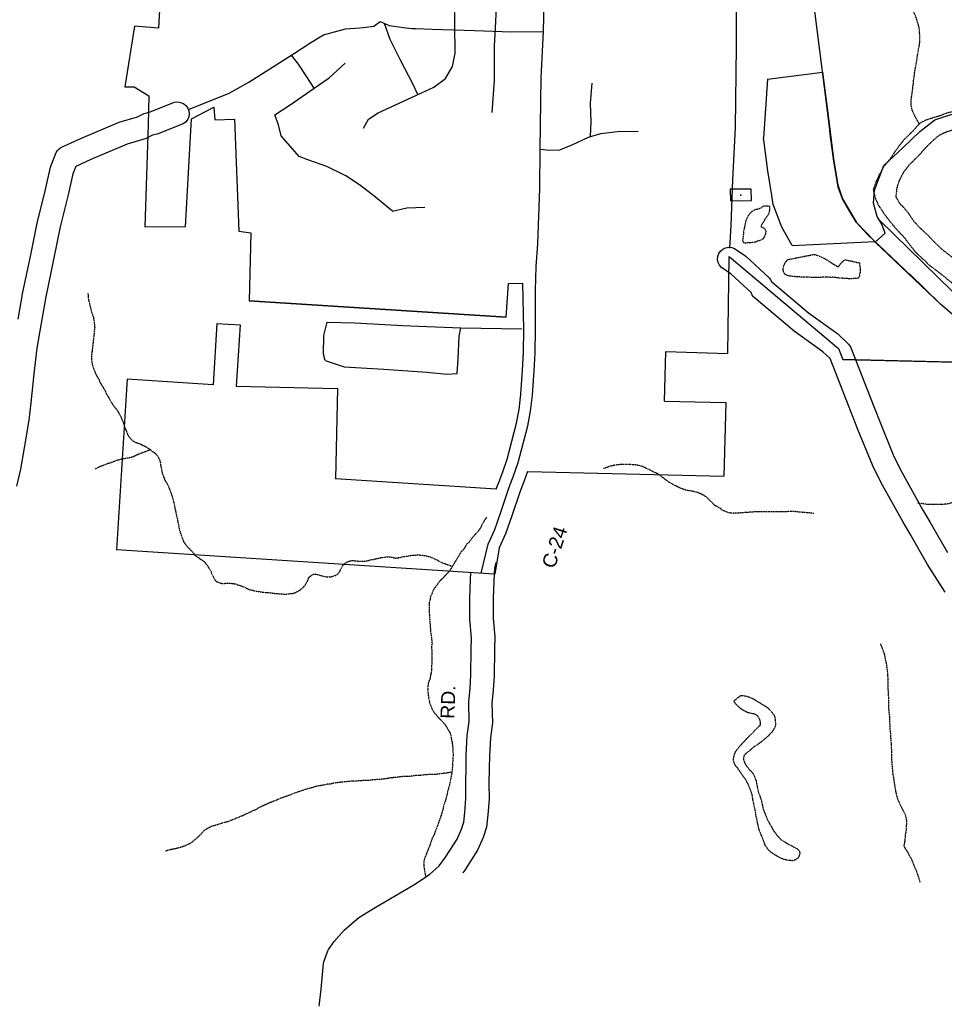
# Model space of a CAD drawing. Header units: feet. Extents: x -1605449 to -1594075, y -1717250 to -1708479.
# Tile 33 of 97: x -1598945 to -1598282, y -1715096 to -1714390. Entities that reach past the tile are written whole.
import ezdxf
from ezdxf.enums import TextEntityAlignment as Align

# ---------------------------------------------------------------- set-up
doc = ezdxf.new("R2010")
doc.units = ezdxf.units.FT
doc.header["$MEASUREMENT"] = 0
doc.linetypes.add('stream', pattern=[1.4, 0.7, -0.1, 0.1, -0.1, 0.1, -0.1, 0.1, -0.1])
for name, color, linetype in [('COUNTY-RD', 7, 'Continuous'), ('CR-TEXT', 7, 'Continuous'), ('INCORPORATED', 4, 'Continuous'), ('STATE_FEDERAL-RT', 2, 'Continuous'), ('STREET-RURAL', 14, 'Continuous'), ('STREET-URBAN', 15, 'Continuous'), ('TWP-RD', 6, 'Continuous'), ('WATERWAY', 14, 'stream')]:
    doc.layers.add(name, color=color, linetype=linetype)
doc.styles.add('ARIAL', font='arial.ttf')

msp = doc.modelspace()

# ---------------------------------------------------------------- linework, layer by layer
at = {"layer": 'COUNTY-RD'}
for points in [[(-1598603.92, -1714779.44), (-1598604.84, -1714783.37), (-1598605.37, -1714792.55), (-1598605.76, -1714805.34), (-1598605.8, -1714819.34), (-1598604.51, -1714832.79), (-1598604.78, -1714842.11), (-1598605.12, -1714860.59), (-1598605.72, -1714870.93), (-1598606.61, -1714880.29), (-1598606.32, -1714894.48), (-1598607.77, -1714905.14), (-1598608.46, -1714918.31), (-1598608.55, -1714927.03), (-1598608.79, -1714937.64), (-1598608.69, -1714949.18), (-1598609.47, -1714960.39), (-1598610.52, -1714969.22), (-1598612.85, -1714976.62), (-1598616.89, -1714985.65), (-1598626.11, -1715000.19), (-1598627.51, -1715002.07), (-1598627.51, -1715002.08)], [(-1598730.62, -1715097.65), (-1598729.03, -1715085.45), (-1598727.49, -1715066.9), (-1598727.27, -1715065.84), (-1598724.45, -1715057.93), (-1598723.92, -1715056.91), (-1598719.85, -1715051.19), (-1598712.57, -1715043.03), (-1598702.04, -1715033.97), (-1598690.28, -1715026.81), (-1598662.72, -1715010.64), (-1598651.47, -1715003.15), (-1598644.42, -1714996.85), (-1598639.84, -1714990.73), (-1598631.61, -1714977.75), (-1598628.46, -1714970.69), (-1598626.89, -1714965.71), (-1598626.07, -1714958.83), (-1598625.36, -1714948.67), (-1598625.46, -1714937.52), (-1598625.22, -1714926.76), (-1598625.12, -1714917.79), (-1598624.38, -1714903.57), (-1598623.01, -1714893.52), (-1598623.29, -1714879.67), (-1598622.34, -1714869.66), (-1598621.78, -1714859.96), (-1598621.44, -1714841.71), (-1598621.2, -1714833.34), (-1598622.47, -1714820.11), (-1598622.42, -1714805.07), (-1598622.03, -1714791.82), (-1598621.73, -1714786.65)]]:
    msp.add_lwpolyline(points, dxfattribs=at)
at = {"layer": 'INCORPORATED'}
for p, q in [((-1598409.07, -1714432.8), (-1598369.46, -1714427.85)), ((-1598369.46, -1714427.85), (-1598366.5, -1714451.55)), ((-1598409.07, -1714432.8), (-1598411.86, -1714475.03)), ((-1598366.5, -1714451.55), (-1598361.37, -1714491.62)), ((-1598361.37, -1714491.62), (-1598358.61, -1714508.51)), ((-1598358.61, -1714508.51), (-1598355.17, -1714518.51)), ((-1598355.17, -1714518.51), (-1598345.17, -1714535.49)), ((-1598345.17, -1714535.49), (-1598332.06, -1714549.23)), ((-1598391.24, -1714552.15), (-1598332.06, -1714549.23)), ((-1598596.33, -1714603.57), (-1598780.7, -1714591.76)), ((-1598803.83, -1714607.98), (-1598806.64, -1714651.89)), ((-1598803.83, -1714607.98), (-1598787.19, -1714609.05)), ((-1598787.19, -1714609.05), (-1598790.01, -1714652.96)), ((-1598482.96, -1714663.6), (-1598481.89, -1714628.16)), ((-1598233.4, -1714636.71), (-1598354.93, -1714633.85)), ((-1598868.18, -1714647.95), (-1598876.02, -1714770.37)), ((-1598806.64, -1714651.89), (-1598868.18, -1714647.95)), ((-1598790.01, -1714652.96), (-1598717.33, -1714654.7)), ((-1598717.33, -1714654.7), (-1598718.88, -1714719.47)), ((-1598482.96, -1714663.6), (-1598438.97, -1714664.64)), ((-1598438.97, -1714664.64), (-1598440.22, -1714717.46)), ((-1598580.8, -1714714.14), (-1598440.22, -1714717.46)), ((-1598603.52, -1714726.86), (-1598718.88, -1714719.47)), ((-1598605.09, -1714787.72), (-1598876.02, -1714770.37))]:
    msp.add_line(p, q, dxfattribs=at)
at = {"layer": 'INCORPORATED', "flags": 128}
for points in [[(-1598828.88, -1714302.89), (-1598828.88, -1714302.89), (-1598841.61, -1714321.64), (-1598841.61, -1714321.64), (-1598845.9, -1714396.22), (-1598845.9, -1714396.22), (-1598862.92, -1714394.8), (-1598869.96, -1714438.17), (-1598869.96, -1714438.17), (-1598863.29, -1714438.31), (-1598852.72, -1714444.76), (-1598853.08, -1714465.19), (-1598853.08, -1714465.19), (-1598855.62, -1714538.56), (-1598826.32, -1714538.54), (-1598822.14, -1714461.15), (-1598806.04, -1714452.88), (-1598805.32, -1714462.04), (-1598791.34, -1714461.45), (-1598788.18, -1714541.81)], [(-1598254.17, -1714620.7), (-1598285.02, -1714594.14), (-1598285.02, -1714594.14), (-1598331.7, -1714549.57), (-1598331.7, -1714549.57), (-1598324.7, -1714543.29), (-1598327.04, -1714536.85), (-1598330.26, -1714531.28), (-1598333, -1714521.82), (-1598332.33, -1714512.27), (-1598332.33, -1714512.27), (-1598325.47, -1714494.61), (-1598311.73, -1714481.68), (-1598299.65, -1714470.26), (-1598288.88, -1714462.02), (-1598274.43, -1714457.09)], [(-1598405.9, -1714516.23), (-1598408.78, -1714498.6), (-1598411.45, -1714478.25), (-1598411.86, -1714475.03)], [(-1598391.24, -1714552.15), (-1598398.67, -1714538.91), (-1598404.83, -1714522.78), (-1598405.9, -1714516.22)], [(-1598788.18, -1714541.81), (-1598779.51, -1714543.07), (-1598780.7, -1714591.76), (-1598596.33, -1714603.57), (-1598594.82, -1714579.22), (-1598584.38, -1714579.16)], [(-1598481.89, -1714628.16), (-1598437.43, -1714629.5), (-1598436.37, -1714560.04), (-1598436.37, -1714560.04), (-1598358.12, -1714626), (-1598354.93, -1714633.85), (-1598233.4, -1714636.71)], [(-1598603.52, -1714726.86), (-1598602.59, -1714724.1), (-1598601.77, -1714722), (-1598601.77, -1714722), (-1598599.15, -1714715.2), (-1598595.73, -1714705.28), (-1598589.09, -1714679.57), (-1598587.13, -1714669.64), (-1598585.95, -1714658.59), (-1598584.61, -1714641.44), (-1598583.91, -1714628.69), (-1598583.72, -1714612.15), (-1598584.38, -1714579.16)], [(-1598581.15, -1714714.14), (-1598583.49, -1714720.92), (-1598585.84, -1714727), (-1598586.91, -1714729.77), (-1598592.4, -1714746.06), (-1598596.92, -1714758.78), (-1598601.33, -1714768.97), (-1598604.49, -1714787.76)]]:
    msp.add_lwpolyline(points, dxfattribs=at)
msp.add_lwpolyline([(-1598435.65, -1714511.74), (-1598435.52, -1714520.12), (-1598435.52, -1714520.12), (-1598420.52, -1714519.89), (-1598420.52, -1714519.89), (-1598420.65, -1714511.74), (-1598420.65, -1714511.74), (-1598435.65, -1714511.74)], close=True, dxfattribs=at)
at = {"layer": 'STATE_FEDERAL-RT', "flags": 128}
for points in [[(-1598366.5, -1714451.55), (-1598376.36, -1714372.62)], [(-1598364.31, -1714469.09), (-1598366.5, -1714451.55)], [(-1598358.61, -1714508.51), (-1598361.37, -1714491.62), (-1598363.93, -1714472.16), (-1598364.31, -1714469.09)], [(-1598329.46, -1714551.67), (-1598332.06, -1714549.23), (-1598337.5, -1714544.01), (-1598345.17, -1714535.49), (-1598349.98, -1714527.75), (-1598355.17, -1714518.51), (-1598358.33, -1714510.24), (-1598358.61, -1714508.51)], [(-1598076.41, -1714719.23), (-1598218.71, -1714631.42), (-1598231.54, -1714622.97), (-1598246.16, -1714611.11), (-1598276.57, -1714584.93), (-1598328.74, -1714533.92)], [(-1598300.39, -1714579.11), (-1598305.41, -1714574.21), (-1598329.46, -1714551.67)], [(-1598233.4, -1714636.71), (-1598238.94, -1714633.06), (-1598254.17, -1714620.7), (-1598285.02, -1714594.14), (-1598306.96, -1714572.7)]]:
    msp.add_lwpolyline(points, dxfattribs=at)
at = {"layer": 'STREET-RURAL'}
for points in [[(-1598726.15, -1714634.54), (-1598727.36, -1714630.04), (-1598727.3, -1714616.69), (-1598724.87, -1714607.15)], [(-1598724.87, -1714607.15), (-1598705.03, -1714607.49), (-1598670.49, -1714609.55), (-1598659.02, -1714610.01)], [(-1598659.02, -1714610.01), (-1598629.03, -1714611.23), (-1598585.23, -1714611.95)], [(-1598631.53, -1714643.95), (-1598630.95, -1714633.43), (-1598630.08, -1714617.06), (-1598629.03, -1714611.23)], [(-1598726.15, -1714634.54), (-1598712.61, -1714639.1), (-1598684.08, -1714640.87), (-1598653.22, -1714642.96), (-1598638.86, -1714644.35), (-1598631.53, -1714643.95)]]:
    msp.add_lwpolyline(points, dxfattribs=at)
at = {"layer": 'STREET-URBAN'}
for points in [[(-1598575.39, -1714584.38), (-1598574.93, -1714567.15), (-1598573.79, -1714550.98), (-1598572.37, -1714511.25), (-1598571.95, -1714482.92), (-1598571.21, -1714431.89), (-1598569.71, -1714398.61), (-1598569.25, -1714377.77), (-1598567.89, -1714331.64), (-1598556.08, -1714279.94), (-1598542.85, -1714218.84), (-1598540.81, -1714209.25)], [(-1598433.8, -1714504.97), (-1598432.06, -1714467.32), (-1598431.32, -1714409.02), (-1598431.13, -1714358.42), (-1598430.82, -1714335.7), (-1598434.2, -1714312.88), (-1598435.84, -1714293.7), (-1598435.4, -1714289.52), (-1598426.77, -1714275.68), (-1598420.26, -1714265.22), (-1598411.75, -1714251.33)], [(-1598698.69, -1714467.92), (-1598695.12, -1714461.51), (-1598688.35, -1714456.89), (-1598663.81, -1714445.79), (-1598648.4, -1714438.52), (-1598639.82, -1714432.2), (-1598634.95, -1714423.77), (-1598633.1, -1714414.05), (-1598633.25, -1714393.85), (-1598633.55, -1714375.32), (-1598632.34, -1714357.26), (-1598631.93, -1714341.05), (-1598631.41, -1714331.86)], [(-1598606.37, -1714456.69), (-1598604.74, -1714433.79), (-1598604.8, -1714409.07), (-1598603.74, -1714391.35), (-1598602.66, -1714364.95), (-1598601.95, -1714347.07), (-1598601.04, -1714333.53)], [(-1598824.34, -1714454.52), (-1598795.08, -1714442.87), (-1598781.09, -1714435.01), (-1598748.94, -1714414.68), (-1598736.56, -1714406.43), (-1598727.45, -1714401.02), (-1598711.68, -1714396.64), (-1598701.34, -1714396.07), (-1598698.73, -1714395.64), (-1598691.28, -1714394.67), (-1598686.79, -1714391.3), (-1598680.38, -1714394.39), (-1598668.32, -1714395.89), (-1598663.98, -1714396.41), (-1598661.09, -1714396.5), (-1598649.62, -1714396.88), (-1598618.86, -1714397.87), (-1598592.74, -1714398.8), (-1598569.71, -1714398.61)], [(-1598659.75, -1714443.88), (-1598663.3, -1714436.1), (-1598672.08, -1714419.71), (-1598679.67, -1714404.31), (-1598683.67, -1714392.8)], [(-1598734.21, -1714439.12), (-1598739.35, -1714431.19), (-1598745.34, -1714421.93), (-1598750.32, -1714415.51)], [(-1598762.29, -1714458.46), (-1598751.38, -1714451.26), (-1598734.21, -1714439.12), (-1598723.31, -1714431.75), (-1598711.79, -1714421.21)], [(-1598535.83, -1714473.97), (-1598535.48, -1714463.03), (-1598535.85, -1714450.01), (-1598534.75, -1714435.63)], [(-1598678.04, -1714527.36), (-1598683.12, -1714523.1), (-1598690.22, -1714517.38), (-1598701.71, -1714508.55), (-1598711.33, -1714502.03), (-1598725.13, -1714495.41), (-1598738.56, -1714490.63), (-1598744.78, -1714488.22), (-1598757.87, -1714473.41), (-1598759.83, -1714465.59), (-1598762.29, -1714458.46)], [(-1598571.95, -1714482.92), (-1598565.2, -1714483.73), (-1598557.86, -1714483.44), (-1598548.57, -1714479.61), (-1598537.3, -1714474.42), (-1598528.5, -1714471.76), (-1598516.67, -1714470.23), (-1598501.81, -1714470.15)], [(-1598435.98, -1714553.98), (-1598435.11, -1714537.84), (-1598433.8, -1714504.97)], [(-1598678.04, -1714527.36), (-1598667.73, -1714524.98), (-1598654.71, -1714524.47)], [(-1598593.44, -1714723.55), (-1598591.32, -1714718.06), (-1598587.74, -1714707.68), (-1598580.96, -1714681.42), (-1598578.88, -1714670.89), (-1598577.65, -1714659.36), (-1598576.3, -1714641.99), (-1598575.57, -1714628.97), (-1598575.38, -1714612.11), (-1598575.39, -1714584.38)], [(-1598614.46, -1714787.12), (-1598609.25, -1714766.28), (-1598604.67, -1714755.72), (-1598600.28, -1714743.34), (-1598594.75, -1714726.93), (-1598593.46, -1714723.59)]]:
    msp.add_lwpolyline(points, dxfattribs=at)
msp.add_point((-1598428.08, -1714515.93), dxfattribs=at)
at = {"layer": 'TWP-RD'}
for points in [[(-1598946.43, -1714604.87), (-1598943.07, -1714585.63), (-1598937.6, -1714559.96), (-1598932.76, -1714536.04), (-1598932.76, -1714535.85), (-1598932.56, -1714535.04), (-1598932.4, -1714534.23), (-1598932.32, -1714534.07), (-1598926.81, -1714511.93), (-1598923.17, -1714495.86), (-1598919.07, -1714485.33), (-1598918.2, -1714483.96), (-1598917.08, -1714482.79), (-1598915.76, -1714481.85), (-1598901.03, -1714475.19), (-1598873.91, -1714463.54), (-1598860.79, -1714459.84), (-1598857.05, -1714457.86), (-1598856.17, -1714457.37), (-1598856.09, -1714457.35), (-1598854.13, -1714456.86), (-1598851.77, -1714456.26), (-1598834.24, -1714449.37), (-1598832.06, -1714449.12), (-1598829.89, -1714449.45), (-1598827.88, -1714450.32), (-1598826.16, -1714451.69), (-1598824.86, -1714453.46), (-1598824.05, -1714455.5), (-1598823.81, -1714457.68), (-1598824.13, -1714459.85), (-1598825.01, -1714461.86), (-1598826.38, -1714463.58), (-1598828.14, -1714464.88), (-1598846.67, -1714472.17), (-1598850.07, -1714473.02), (-1598854.56, -1714475.41), (-1598868.34, -1714479.28), (-1598894.3, -1714490.44), (-1598905.06, -1714495.3), (-1598907.19, -1714500.76), (-1598910.6, -1714515.78), (-1598916.3, -1714538.71), (-1598921.29, -1714563.34), (-1598926.7, -1714588.8), (-1598930, -1714607.65), (-1598932.96, -1714625.79), (-1598935.11, -1714644.11), (-1598937.42, -1714664.91), (-1598938.67, -1714677.38), (-1598942.22, -1714697.19), (-1598944.79, -1714712.48), (-1598947.75, -1714724.62)], [(-1598281.55, -1714800.77), (-1598294.14, -1714780.91), (-1598306.97, -1714758.71), (-1598311.99, -1714750.02), (-1598327.52, -1714722.38), (-1598333.51, -1714710.12), (-1598344.18, -1714684.03), (-1598350.84, -1714666.86), (-1598364.1, -1714633.22), (-1598369.23, -1714628.42), (-1598389.82, -1714613.55), (-1598418.51, -1714589.42), (-1598419.28, -1714588.56), (-1598419.93, -1714587.6), (-1598420.77, -1714585.88), (-1598435.04, -1714572.7), (-1598442.02, -1714567.9), (-1598443.44, -1714566.23), (-1598444.39, -1714564.25), (-1598444.79, -1714562.1), (-1598444.62, -1714559.91), (-1598443.89, -1714557.84), (-1598442.64, -1714556.03), (-1598440.98, -1714554.61), (-1598439, -1714553.66), (-1598436.84, -1714553.26), (-1598434.65, -1714553.43), (-1598432.58, -1714554.17), (-1598424.61, -1714559.64), (-1598407.75, -1714575.21), (-1598406.83, -1714576.45), (-1598406.06, -1714578.02), (-1598405.99, -1714578.17), (-1598379.56, -1714600.4), (-1598358.61, -1714615.53), (-1598350.89, -1714622.76), (-1598350.13, -1714623.73), (-1598349.51, -1714624.79), (-1598335.32, -1714660.79), (-1598328.7, -1714677.86), (-1598318.29, -1714703.3), (-1598312.75, -1714714.63), (-1598297.51, -1714741.77), (-1598292.54, -1714750.37), (-1598291.58, -1714752.03), (-1598279.88, -1714772.28)]]:
    msp.add_lwpolyline(points, dxfattribs=at)
at = {"layer": 'WATERWAY', "ltscale": 0.5, "flags": 128}
for points in [[(-1598300.1, -1714464.86), (-1598303.16, -1714459.52), (-1598305.05, -1714455.55), (-1598305.93, -1714451.72), (-1598305.83, -1714446.88), (-1598304.91, -1714440.7), (-1598304.77, -1714438.36), (-1598304.31, -1714435.68), (-1598304.17, -1714433.35), (-1598303.86, -1714431.51), (-1598303.26, -1714426.5), (-1598301.85, -1714419.47), (-1598301.56, -1714416.46), (-1598301.08, -1714414.29), (-1598300.78, -1714411.78), (-1598300.31, -1714409.94), (-1598299.7, -1714405.76), (-1598299.75, -1714401.43), (-1598300.15, -1714396.43), (-1598300.51, -1714394.59), (-1598302.6, -1714387.95), (-1598304.66, -1714383.31), (-1598305.52, -1714380.98), (-1598306.72, -1714378.83), (-1598307.42, -1714376.67), (-1598308.44, -1714375.01), (-1598308.97, -1714372.69), (-1598310, -1714370.36), (-1598312.61, -1714362.22), (-1598316.07, -1714352.43), (-1598317.8, -1714347.95), (-1598319.52, -1714344.13), (-1598320.38, -1714341.64), (-1598323.8, -1714335.51), (-1598324.66, -1714333.69), (-1598325.19, -1714331.03), (-1598325.38, -1714329.03), (-1598325.41, -1714327.36), (-1598325.96, -1714323.7)], [(-1598239.33, -1714437.9), (-1598240.51, -1714439.3), (-1598245.97, -1714443.85), (-1598251.09, -1714447.89), (-1598256.23, -1714451.09), (-1598261.87, -1714452.64), (-1598268.52, -1714454.19), (-1598274.16, -1714455.4), (-1598280.14, -1714457.11), (-1598285.61, -1714459.16), (-1598290.1, -1714460.52), (-1598295.24, -1714462.06), (-1598299.72, -1714464.43), (-1598304.83, -1714470.14), (-1598310.45, -1714475.52), (-1598313.91, -1714479.71), (-1598317.7, -1714484.91), (-1598321.31, -1714490.27), (-1598325.93, -1714495.8), (-1598329.21, -1714502.16), (-1598331.17, -1714506.35), (-1598333.13, -1714511.86), (-1598331.92, -1714517.52), (-1598329.55, -1714523), (-1598325.68, -1714528.81), (-1598321.48, -1714534.44), (-1598316.94, -1714539.91), (-1598311.41, -1714545.7), (-1598307.2, -1714551.33), (-1598302.84, -1714556.8), (-1598297.47, -1714561.76), (-1598292.28, -1714566.72)], [(-1598231.27, -1714448.21), (-1598231.29, -1714448.23), (-1598236.58, -1714453.44), (-1598241.71, -1714456.81), (-1598247.85, -1714459.03), (-1598252.98, -1714462.74), (-1598258.78, -1714464.95), (-1598263.43, -1714467.15), (-1598268.75, -1714467.69), (-1598274.89, -1714468.91), (-1598280.54, -1714470.62), (-1598286.01, -1714473.16), (-1598291.13, -1714477.53), (-1598296.08, -1714482.57), (-1598301.2, -1714488.28), (-1598306.81, -1714493.66), (-1598311.59, -1714499.69), (-1598314.71, -1714505.72), (-1598316.33, -1714511.23), (-1598316.95, -1714517.24), (-1598313.75, -1714522.55)], [(-1598407.57, -1714523.98), (-1598411.91, -1714523.83), (-1598412.91, -1714524.67), (-1598414.07, -1714525.51), (-1598414.91, -1714525.68), (-1598416.41, -1714526.19), (-1598417.41, -1714526.36), (-1598419.24, -1714527.03), (-1598420.4, -1714528.04), (-1598421.23, -1714528.71), (-1598421.9, -1714529.55), (-1598422.56, -1714530.39), (-1598423.23, -1714531.22), (-1598423.72, -1714532.39), (-1598424.22, -1714533.56), (-1598424.71, -1714535.24), (-1598425.2, -1714537.41), (-1598425.53, -1714538.91), (-1598425.69, -1714539.92), (-1598426.01, -1714541.25), (-1598426.17, -1714542.92), (-1598426.34, -1714544.09), (-1598426.5, -1714545.1), (-1598426.49, -1714546.1), (-1598426.66, -1714546.93), (-1598426.82, -1714548.44), (-1598426.48, -1714549.94), (-1598425.47, -1714550.1), (-1598423.97, -1714550.1), (-1598422.8, -1714549.92), (-1598421.47, -1714549.92), (-1598419.97, -1714549.75), (-1598418.8, -1714549.74), (-1598417.13, -1714549.23), (-1598415.97, -1714548.73), (-1598414.8, -1714548.39), (-1598413.97, -1714548.22), (-1598412.8, -1714547.54), (-1598411.97, -1714547.04), (-1598411.14, -1714545.87), (-1598410.65, -1714544.53), (-1598410.15, -1714543.36), (-1598409.99, -1714541.69), (-1598411, -1714540.02), (-1598412.51, -1714539.19), (-1598413.34, -1714539.03), (-1598413.35, -1714537.7), (-1598412.69, -1714536.52), (-1598412.02, -1714535.52), (-1598411.2, -1714534.18), (-1598409.87, -1714532), (-1598408.88, -1714530.83), (-1598408.38, -1714529.66), (-1598407.88, -1714528.82), (-1598407.55, -1714527.65), (-1598407.23, -1714526.48), (-1598407.23, -1714525.48), (-1598407.4, -1714524.31), (-1598407.57, -1714523.98)], [(-1598313.75, -1714522.55), (-1598312.74, -1714523.21), (-1598308.21, -1714528.5), (-1598304.51, -1714534.14), (-1598299.81, -1714539.27), (-1598294.95, -1714543.74), (-1598289.25, -1714549.69), (-1598283.72, -1714554.98), (-1598277.86, -1714559.44), (-1598272.51, -1714563.06), (-1598267.16, -1714566.19), (-1598262.82, -1714567.65), (-1598257.32, -1714569.61), (-1598252.32, -1714570.74), (-1598247.82, -1714570.87), (-1598241.99, -1714571.66), (-1598236.5, -1714572.62), (-1598230.84, -1714572.91), (-1598226.51, -1714573.21), (-1598220.69, -1714573.16), (-1598213.86, -1714573.27), (-1598207.87, -1714573.56), (-1598196.9, -1714572.81), (-1598191.24, -1714572.77), (-1598185.08, -1714573.38), (-1598179.41, -1714574.51), (-1598175.05, -1714578.97), (-1598170.85, -1714584.11), (-1598166.35, -1714585.41), (-1598160.2, -1714585.19), (-1598148.57, -1714583.1), (-1598142.42, -1714582.05), (-1598137.08, -1714584.01), (-1598131.22, -1714588.8), (-1598125.86, -1714593.09), (-1598120.34, -1714596.88), (-1598114.99, -1714600.68), (-1598109.8, -1714605.47), (-1598104.26, -1714611.09), (-1598098.74, -1714615.22), (-1598093.55, -1714619.84), (-1598082.49, -1714629.43), (-1598076.97, -1714634.22), (-1598072.61, -1714637.85), (-1598067.75, -1714642.48), (-1598062.56, -1714647.11), (-1598056.71, -1714650.73), (-1598051.03, -1714653.18), (-1598046.67, -1714658.32), (-1598042.97, -1714663.29), (-1598037.61, -1714667.75), (-1598033.07, -1714673.38), (-1598029.87, -1714678.85), (-1598024.97, -1714688.48), (-1598022.6, -1714694.3), (-1598019.06, -1714699.94), (-1598015.86, -1714705.75), (-1598012.99, -1714710.73), (-1598010.45, -1714716.04), (-1598007.58, -1714721.35), (-1598002.06, -1714726.31), (-1597997.69, -1714731.77), (-1597994.83, -1714736.09), (-1597986.09, -1714747.02), (-1597981.89, -1714752.82), (-1597978.35, -1714758.29), (-1597974.65, -1714763.93), (-1597970.28, -1714769.73), (-1597965.58, -1714775.2), (-1597960.88, -1714779.83), (-1597955.53, -1714784.12), (-1597950.17, -1714788.74), (-1597944.31, -1714793.2), (-1597938.78, -1714798.32), (-1597934.08, -1714803.79), (-1597928.55, -1714808.58), (-1597922.87, -1714812.2), (-1597917.51, -1714816.33), (-1597912.48, -1714820.95)], [(-1598394.38, -1714562.17), (-1598375.37, -1714558.41), (-1598374.03, -1714558.91), (-1598372.7, -1714559.4), (-1598371.53, -1714559.73), (-1598370.52, -1714560.23), (-1598369.35, -1714560.73), (-1598368.18, -1714561.39), (-1598367.01, -1714562.05), (-1598365.67, -1714562.72), (-1598364.33, -1714563.71), (-1598362.66, -1714564.87), (-1598361.66, -1714565.37), (-1598360.15, -1714566.37), (-1598358.98, -1714567.03), (-1598357.81, -1714567.02), (-1598357.31, -1714566.02), (-1598356.48, -1714565.18), (-1598355.32, -1714563.84), (-1598354.32, -1714562.84), (-1598353.16, -1714562.33), (-1598352.32, -1714562.49), (-1598351.32, -1714562.82), (-1598349.32, -1714563.15), (-1598347.65, -1714563.48), (-1598346.14, -1714563.8), (-1598344.97, -1714564.13), (-1598343.97, -1714564.3), (-1598342.97, -1714564.46), (-1598342.96, -1714565.46), (-1598342.62, -1714568.13), (-1598342.45, -1714569.3), (-1598342.61, -1714570.14), (-1598342.6, -1714571.3), (-1598342.76, -1714572.64), (-1598343.09, -1714573.64), (-1598343.26, -1714574.48), (-1598343.59, -1714575.32), (-1598344.75, -1714575.66), (-1598347.42, -1714575.83), (-1598349.59, -1714576.01), (-1598351.43, -1714575.85), (-1598353.43, -1714575.69), (-1598356.1, -1714575.53), (-1598358.94, -1714575.21), (-1598361.44, -1714574.89), (-1598363.61, -1714574.9), (-1598368.29, -1714574.75), (-1598370.12, -1714574.92), (-1598372.62, -1714575.1), (-1598374.46, -1714575.11), (-1598376.13, -1714575.11), (-1598378.13, -1714574.96), (-1598379.97, -1714574.8), (-1598382.14, -1714574.81), (-1598383.97, -1714574.81), (-1598385.48, -1714574.65), (-1598387.15, -1714574.66), (-1598388.65, -1714574.5), (-1598389.98, -1714574.34), (-1598391.49, -1714574.18), (-1598392.49, -1714574.01), (-1598393.49, -1714573.85), (-1598394.32, -1714573.69), (-1598395.16, -1714573.36), (-1598396, -1714573.03), (-1598397, -1714572.03), (-1598397.51, -1714570.86), (-1598397.68, -1714569.69), (-1598397.69, -1714568.52), (-1598397.69, -1714567.69), (-1598397.36, -1714566.85), (-1598396.7, -1714565.18), (-1598396.04, -1714564.01), (-1598395.21, -1714563), (-1598394.38, -1714562.17)], [(-1598292.28, -1714566.72), (-1598287.09, -1714570.51), (-1598281.73, -1714574.8), (-1598275.87, -1714579.59), (-1598270.19, -1714583.71), (-1598264.67, -1714587.67), (-1598260.31, -1714591.47), (-1598254.6, -1714598.09), (-1598251.4, -1714603.4), (-1598248.87, -1714607.72), (-1598244.33, -1714613.51), (-1598240.15, -1714616.98), (-1598235.62, -1714621.95), (-1598226.56, -1714631.38)], [(-1598896.38, -1714586.25), (-1598896.14, -1714590.3), (-1598894.02, -1714599.11), (-1598892.46, -1714603.6), (-1598892.1, -1714605.76), (-1598891.53, -1714611.09), (-1598891.84, -1714612.93), (-1598892.12, -1714616.77), (-1598892.88, -1714622.79), (-1598893.02, -1714624.62), (-1598893.77, -1714630.64), (-1598893.91, -1714632.98), (-1598893.35, -1714637.47), (-1598892.65, -1714639.63), (-1598891.8, -1714641.46), (-1598891.27, -1714643.12), (-1598889.9, -1714645.94), (-1598888.54, -1714647.92), (-1598888.02, -1714649.75), (-1598885.29, -1714654.22), (-1598883.93, -1714656.53), (-1598883.07, -1714658.52), (-1598878.63, -1714666.14), (-1598875.41, -1714670.27), (-1598872.68, -1714675.07), (-1598871.81, -1714677.39), (-1598870.96, -1714679.22), (-1598869.74, -1714683.21), (-1598868.88, -1714685.03), (-1598868.01, -1714687.52), (-1598866.99, -1714689.18), (-1598865.63, -1714690.99), (-1598863.44, -1714692.63), (-1598861.6, -1714693.44), (-1598859.25, -1714694.24), (-1598859.25, -1714694.24), (-1598857.4, -1714695.22), (-1598855.73, -1714695.87), (-1598851.86, -1714698.32), (-1598849.84, -1714699.96), (-1598847.99, -1714701.1), (-1598846.29, -1714703.42), (-1598845.1, -1714705.4), (-1598844.4, -1714707.9), (-1598844.2, -1714710.06), (-1598842.96, -1714715.88), (-1598841.06, -1714720.7), (-1598839.7, -1714722.68), (-1598838.67, -1714724.84), (-1598836.94, -1714729.32), (-1598835.73, -1714732.97), (-1598834.67, -1714737.13), (-1598834.14, -1714739.79), (-1598833.07, -1714745.11), (-1598832.37, -1714747.77), (-1598831.83, -1714750.77), (-1598831.3, -1714752.76), (-1598831.11, -1714754.76), (-1598829.02, -1714761.41), (-1598827.47, -1714765.06), (-1598824.42, -1714768.86), (-1598822.39, -1714771), (-1598820.7, -1714772.48), (-1598819.68, -1714774.13), (-1598815.81, -1714776.92), (-1598814.13, -1714777.9), (-1598812.44, -1714779.38), (-1598810.74, -1714781.69), (-1598808.19, -1714785.66), (-1598807.67, -1714787.32), (-1598805.78, -1714791.3), (-1598804.42, -1714792.95), (-1598802.58, -1714793.76), (-1598800.4, -1714794.4), (-1598798.4, -1714794.37), (-1598795.07, -1714794.16), (-1598790.39, -1714794.77), (-1598788.55, -1714795.58), (-1598786.71, -1714796.05), (-1598783.35, -1714797.51), (-1598781.17, -1714798.65), (-1598774.48, -1714800.23), (-1598770.64, -1714800.68), (-1598764.46, -1714801.26), (-1598762.45, -1714801.57), (-1598754.94, -1714802.14), (-1598749.61, -1714801.57), (-1598747.95, -1714801.21), (-1598744.47, -1714799.33), (-1598742.66, -1714797.81), (-1598740.68, -1714795.78), (-1598738.56, -1714792.08), (-1598738.08, -1714790.41), (-1598736.44, -1714788.88), (-1598734.78, -1714787.86), (-1598732.78, -1714787.67), (-1598728.76, -1714788.95), (-1598724.92, -1714789.73), (-1598723.08, -1714789.71), (-1598721.42, -1714789.52), (-1598719.26, -1714788.82), (-1598717.27, -1714787.79), (-1598715.79, -1714785.94), (-1598714.01, -1714782.25), (-1598712.86, -1714780.56), (-1598710.55, -1714779.03), (-1598708.56, -1714778.34), (-1598706.89, -1714777.98), (-1598701.22, -1714778.57), (-1598699.05, -1714778.55), (-1598697.22, -1714778.35), (-1598690.73, -1714776.94), (-1598688.74, -1714776.57), (-1598687.07, -1714776.05), (-1598683.41, -1714775.5), (-1598679.75, -1714775.29), (-1598675.9, -1714776.24), (-1598672.07, -1714775.69), (-1598670.08, -1714775.16), (-1598668.08, -1714774.97), (-1598664.08, -1714774.25), (-1598662.42, -1714774.23), (-1598660.75, -1714774.04), (-1598658.58, -1714774.01), (-1598654.58, -1714774.46), (-1598651.23, -1714775.25), (-1598645.69, -1714777.68), (-1598643.51, -1714779.15), (-1598635.02, -1714782.17)], [(-1598851.54, -1714698.57), (-1598860.32, -1714701.93), (-1598863.63, -1714703.48), (-1598865.62, -1714704.17), (-1598869.62, -1714704.89), (-1598871.45, -1714705.08), (-1598875.27, -1714706.13), (-1598878.76, -1714707.51), (-1598882.74, -1714708.73), (-1598884.56, -1714709.59), (-1598886.72, -1714710.29), (-1598890.04, -1714711.67), (-1598891.17, -1714712.36)], [(-1598375.8, -1714744.28), (-1598375.97, -1714744.26), (-1598379.48, -1714743.8), (-1598386.82, -1714743.23), (-1598389, -1714742.93), (-1598393, -1714742.81), (-1598395.33, -1714743.01), (-1598397.17, -1714743.03), (-1598405.5, -1714743.14), (-1598407.84, -1714743.01), (-1598418.51, -1714743.15), (-1598429.51, -1714743.96), (-1598433.17, -1714744.18), (-1598436.85, -1714743.72), (-1598441.04, -1714742.11), (-1598443.23, -1714740.3), (-1598445.24, -1714739.33), (-1598447.09, -1714738.19), (-1598452.67, -1714732.59), (-1598454.69, -1714731.28), (-1598458.38, -1714729.49), (-1598463.23, -1714728.22), (-1598467.24, -1714727.61), (-1598469.75, -1714726.81), (-1598472.1, -1714725.84), (-1598475.96, -1714723.89), (-1598480, -1714721.6), (-1598486.06, -1714717.01), (-1598488.08, -1714715.71), (-1598490.26, -1714714.73), (-1598492.61, -1714713.43), (-1598498.82, -1714710.51), (-1598503.17, -1714709.4), (-1598513.01, -1714709.03), (-1598517.18, -1714709.42), (-1598521.67, -1714710.31), (-1598524.82, -1714711.52), (-1598526.56, -1714711.95)], [(-1597987.59, -1714768.91), (-1597990.75, -1714769.03), (-1597994.43, -1714768.08), (-1597998.28, -1714766.3), (-1598000.14, -1714764.99), (-1598002.16, -1714763.01), (-1598004.89, -1714758.88), (-1598006.24, -1714757.06), (-1598009.15, -1714752.09), (-1598010.84, -1714749.95), (-1598012.54, -1714747.47), (-1598014.24, -1714745.16), (-1598021.58, -1714732.41), (-1598022.78, -1714729.92), (-1598025.5, -1714725.78), (-1598026.36, -1714723.79), (-1598028.05, -1714721.98), (-1598030.07, -1714720.51), (-1598032.59, -1714719.37), (-1598034.59, -1714718.9), (-1598036.6, -1714718.59), (-1598041.95, -1714717.33), (-1598043.79, -1714717.02), (-1598046.31, -1714716.05), (-1598050.32, -1714715.1), (-1598056.83, -1714714.52), (-1598062.66, -1714715.1), (-1598064.49, -1714715.46), (-1598066.16, -1714715.81), (-1598070.96, -1714718.54), (-1598076.9, -1714722.79), (-1598078.55, -1714724.15), (-1598079.7, -1714726), (-1598081.17, -1714727.85), (-1598081.98, -1714729.53), (-1598083.29, -1714731.55), (-1598086.53, -1714738.94), (-1598087.51, -1714740.62), (-1598090.58, -1714747.83), (-1598092.5, -1714753.86), (-1598092.82, -1714755.53), (-1598094.27, -1714759.39), (-1598094.74, -1714761.23), (-1598095.72, -1714763.41), (-1598097.36, -1714764.94), (-1598099.35, -1714765.8), (-1598101.02, -1714766.15), (-1598103.68, -1714766.35), (-1598107.52, -1714766.24), (-1598109.52, -1714765.93), (-1598113.21, -1714764.98), (-1598115.39, -1714764.01), (-1598117.9, -1714763.37), (-1598120.41, -1714762.4), (-1598124.95, -1714759.96), (-1598126.79, -1714759.15), (-1598129.82, -1714757.19), (-1598131.5, -1714755.71), (-1598134.02, -1714754.41), (-1598138.4, -1714751.3), (-1598141.08, -1714750), (-1598142.94, -1714748.69), (-1598144.61, -1714747.88), (-1598147.14, -1714746.07), (-1598149.32, -1714745.27), (-1598155.54, -1714741.68), (-1598158.4, -1714739.72), (-1598161.41, -1714738.59), (-1598163.25, -1714738.11), (-1598168.29, -1714735.68), (-1598170.64, -1714734.54), (-1598173.32, -1714733.41), (-1598175.16, -1714732.93), (-1598177.51, -1714731.96), (-1598179.85, -1714731.32), (-1598181.53, -1714730.51), (-1598184.05, -1714729.54), (-1598186.73, -1714728.75), (-1598191.59, -1714726.81), (-1598193.93, -1714726.01), (-1598195.95, -1714724.86), (-1598198.46, -1714724.23), (-1598200.97, -1714723.26), (-1598202.65, -1714722.78), (-1598204.99, -1714721.81), (-1598207, -1714721.34), (-1598209.51, -1714720.37), (-1598216.71, -1714718.47), (-1598219.55, -1714717.83), (-1598227.41, -1714716.6), (-1598231.08, -1714716.15), (-1598235.08, -1714716.21), (-1598237.42, -1714716.4), (-1598239.58, -1714716.6), (-1598242.41, -1714717.14), (-1598244.24, -1714717.66), (-1598250.2, -1714720.74), (-1598253.85, -1714721.96), (-1598255.84, -1714722.99), (-1598258.49, -1714724.69), (-1598262.63, -1714727.08), (-1598262.63, -1714727.08), (-1598266.59, -1714730.13), (-1598270.88, -1714733.19), (-1598273.03, -1714734.89), (-1598275.18, -1714736.09), (-1598279.17, -1714737.31), (-1598281.5, -1714737.67), (-1598288.5, -1714737.93), (-1598295.17, -1714737.68), (-1598299.18, -1714737.07), (-1598300.85, -1714736.93), (-1598301.47, -1714736.91)], [(-1598610.42, -1714746.94), (-1598613.68, -1714751.9), (-1598614.49, -1714754.07), (-1598616.61, -1714757.11), (-1598619.08, -1714759.64), (-1598620.89, -1714761.83), (-1598623.02, -1714764.86), (-1598624.67, -1714766.05), (-1598626.95, -1714770.09), (-1598628.6, -1714771.61), (-1598636.27, -1714784.22), (-1598639.06, -1714787.76), (-1598641.36, -1714790.13), (-1598643.17, -1714791.82), (-1598644.98, -1714793.85), (-1598646.29, -1714795.87), (-1598647.77, -1714797.72), (-1598648.91, -1714799.74), (-1598649.55, -1714801.42), (-1598650.69, -1714803.77), (-1598650.99, -1714806.44), (-1598651.63, -1714808.12), (-1598651.77, -1714810.12), (-1598651.7, -1714815.46), (-1598651.33, -1714818.12), (-1598651.31, -1714819.96), (-1598651.11, -1714822.62), (-1598650.51, -1714829.96), (-1598650.15, -1714831.95), (-1598649.58, -1714837.45), (-1598649.89, -1714839.46), (-1598649.74, -1714850.8), (-1598649.88, -1714852.97), (-1598649.85, -1714854.97), (-1598649.99, -1714856.81), (-1598651.08, -1714862.83), (-1598651.89, -1714864.67), (-1598652.37, -1714866.35), (-1598652.66, -1714869.85), (-1598652.44, -1714873.69), (-1598651.89, -1714877.52), (-1598651.18, -1714880.51), (-1598650.32, -1714882.84), (-1598649.46, -1714884.49), (-1598648.6, -1714886.32), (-1598645.72, -1714889.95), (-1598641.83, -1714893.9), (-1598639.97, -1714896.05), (-1598636.73, -1714901.51), (-1598636.21, -1714903.17), (-1598635.85, -1714905.5), (-1598635.32, -1714907.66), (-1598634.76, -1714911.83), (-1598634.73, -1714913.99), (-1598634.54, -1714915.99), (-1598634.51, -1714918.16), (-1598635.2, -1714929.18), (-1598637.07, -1714938.88), (-1598638.35, -1714943.4), (-1598638.82, -1714945.91), (-1598639.46, -1714947.92), (-1598639.93, -1714950.1), (-1598640.9, -1714952.45), (-1598642.32, -1714958.3), (-1598645.05, -1714966.51), (-1598648.44, -1714975.4), (-1598649.42, -1714977.08), (-1598650.22, -1714979.26), (-1598651.18, -1714982.28), (-1598654.9, -1714991.5), (-1598655.37, -1714993.68), (-1598655.51, -1714995.51), (-1598655.31, -1714998.35), (-1598654.58, -1715002.67), (-1598653.9, -1715005.15)], [(-1598328.04, -1714837.79), (-1598327.01, -1714840.2), (-1598325.28, -1714845.02), (-1598323.86, -1714851.84), (-1598322.94, -1714858.5), (-1598322.72, -1714862.67), (-1598322.61, -1714870.51), (-1598322.42, -1714872.5), (-1598322.4, -1714874.17), (-1598322.21, -1714876.34), (-1598322.09, -1714884.68), (-1598321.52, -1714890.68), (-1598321.24, -1714898.68), (-1598320.88, -1714901.34), (-1598320.85, -1714903.18), (-1598320.25, -1714910.51), (-1598319.94, -1714921.85), (-1598319.15, -1714931.18), (-1598318.43, -1714935.18), (-1598317.34, -1714942.34), (-1598316.62, -1714945.83), (-1598315.58, -1714949.32), (-1598313, -1714954.96), (-1598310.95, -1714958.6), (-1598310.09, -1714960.76), (-1598309.56, -1714962.75), (-1598309.37, -1714964.59), (-1598309.35, -1714966.25), (-1598309.61, -1714971.6), (-1598310.23, -1714975.27), (-1598310.52, -1714978.78), (-1598311.14, -1714982.79), (-1598310.28, -1714984.45), (-1598309.09, -1714986.1), (-1598307.9, -1714988.09), (-1598307.21, -1714989.92), (-1598306.02, -1714991.57), (-1598305.16, -1714993.56), (-1598303.6, -1714997.71), (-1598302.57, -1714999.7), (-1598299.97, -1715007.34), (-1598299.62, -1715009)], [(-1598433.14, -1714878.77), (-1598428.31, -1714874.91), (-1598427.15, -1714874.91), (-1598426.15, -1714874.9), (-1598425.14, -1714875.06), (-1598423.97, -1714875.39), (-1598422.47, -1714875.72), (-1598421.47, -1714876.22), (-1598420.3, -1714876.71), (-1598419.12, -1714877.21), (-1598418.12, -1714877.87), (-1598415.11, -1714879.7), (-1598414.1, -1714880.2), (-1598413.27, -1714880.86), (-1598412.43, -1714881.36), (-1598411.26, -1714882.02), (-1598409.92, -1714882.85), (-1598408.58, -1714883.85), (-1598407.58, -1714884.84), (-1598406.4, -1714886.01), (-1598405.39, -1714887.51), (-1598404.39, -1714888.67), (-1598403.88, -1714889.67), (-1598403.71, -1714890.67), (-1598403.54, -1714892.34), (-1598403.53, -1714893.18), (-1598403.36, -1714894.01), (-1598403.36, -1714895.01), (-1598403.35, -1714896.18), (-1598403.51, -1714897.19), (-1598404.01, -1714898.02), (-1598404.67, -1714899.19), (-1598405.5, -1714900.53), (-1598406.16, -1714901.54), (-1598407.16, -1714902.38), (-1598407.99, -1714903.38), (-1598408.99, -1714904.22), (-1598409.82, -1714905.06), (-1598410.65, -1714905.56), (-1598411.31, -1714906.4), (-1598412.15, -1714906.91), (-1598413.64, -1714908.25), (-1598414.64, -1714908.92), (-1598415.64, -1714909.76), (-1598417.47, -1714910.94), (-1598418.3, -1714911.44), (-1598419.63, -1714912.28), (-1598420.96, -1714913.62), (-1598421.96, -1714914.46), (-1598422.96, -1714915.3), (-1598424.28, -1714916.31), (-1598425.12, -1714916.98), (-1598425.95, -1714917.98), (-1598426.11, -1714919.49), (-1598426.1, -1714920.82), (-1598425.93, -1714921.66), (-1598425.42, -1714922.99), (-1598425.08, -1714923.99), (-1598424.41, -1714924.82), (-1598423.74, -1714925.66), (-1598423.07, -1714926.49), (-1598422.4, -1714927.49), (-1598421.56, -1714928.49), (-1598420.72, -1714929.15), (-1598419.71, -1714930.48), (-1598418.87, -1714931.81), (-1598418.2, -1714933.31), (-1598417.86, -1714934.31), (-1598417.35, -1714935.48), (-1598417.02, -1714936.65), (-1598416.84, -1714937.99), (-1598416.5, -1714939.32), (-1598416.33, -1714940.49), (-1598415.99, -1714941.99), (-1598415.65, -1714943.66), (-1598415.31, -1714944.99), (-1598414.8, -1714945.99), (-1598414.46, -1714946.99), (-1598414.13, -1714947.83), (-1598413.28, -1714950.83), (-1598412.94, -1714952.33), (-1598412.6, -1714953.83), (-1598412.25, -1714955.83), (-1598411.58, -1714957.5), (-1598411.07, -1714959), (-1598410.57, -1714960), (-1598410.23, -1714960.84), (-1598409.72, -1714962.17), (-1598409.38, -1714963.17), (-1598408.88, -1714964.17), (-1598408.21, -1714965.34), (-1598407.53, -1714966.5), (-1598407.03, -1714967.67), (-1598406.19, -1714968.83), (-1598405.85, -1714969.67), (-1598405.34, -1714970.5), (-1598404.84, -1714971.33), (-1598404.34, -1714972.17), (-1598403.33, -1714973.5), (-1598403.33, -1714973.5), (-1598402.32, -1714975), (-1598401.48, -1714975.83), (-1598400.64, -1714976.66), (-1598399.64, -1714977.99), (-1598398.13, -1714978.82), (-1598397.13, -1714979.49), (-1598396.12, -1714980.15), (-1598394.95, -1714980.81), (-1598393.95, -1714981.48), (-1598392.94, -1714981.97), (-1598391.94, -1714982.47), (-1598390.94, -1714982.97), (-1598390.1, -1714983.46), (-1598389.26, -1714983.96), (-1598388.43, -1714984.29), (-1598387.25, -1714985.12), (-1598386.25, -1714986.12), (-1598385.91, -1714987.29), (-1598385.9, -1714988.46), (-1598386.56, -1714990.63), (-1598387.23, -1714991.47), (-1598389.05, -1714992.81), (-1598390.22, -1714993.15), (-1598391.39, -1714993.32), (-1598392.39, -1714993.16), (-1598393.56, -1714993.16), (-1598395.23, -1714992.84), (-1598396.73, -1714992.51), (-1598398.07, -1714992.01), (-1598399.41, -1714991.52), (-1598400.75, -1714990.85), (-1598402.08, -1714990.03), (-1598403.59, -1714989.2), (-1598404.93, -1714988.37), (-1598406.27, -1714987.37), (-1598407.27, -1714986.54), (-1598408.45, -1714985.54), (-1598409.29, -1714984.04), (-1598410.46, -1714982.54), (-1598411.14, -1714980.88), (-1598411.81, -1714979.04), (-1598412.49, -1714977.21), (-1598413.17, -1714975.54), (-1598413.67, -1714974.21), (-1598414.18, -1714973.21), (-1598414.51, -1714972.21), (-1598414.85, -1714971.38), (-1598415.36, -1714969.71), (-1598415.7, -1714968.37), (-1598415.87, -1714967.04), (-1598416.22, -1714965.54), (-1598416.56, -1714963.87), (-1598416.9, -1714962.2), (-1598417.24, -1714960.7), (-1598417.58, -1714959.2), (-1598417.75, -1714957.53), (-1598417.93, -1714956.19), (-1598418.27, -1714955.02), (-1598418.6, -1714953.86), (-1598418.78, -1714952.35), (-1598419.12, -1714951.35), (-1598419.46, -1714950.02), (-1598419.63, -1714948.35), (-1598419.81, -1714946.51), (-1598420.31, -1714945.01), (-1598420.82, -1714943.51), (-1598422.68, -1714938.84), (-1598423.52, -1714937.34), (-1598424.2, -1714935.84), (-1598425.2, -1714934.18), (-1598426.04, -1714933.18), (-1598426.88, -1714932.01), (-1598427.55, -1714931.01), (-1598428.9, -1714929.18), (-1598429.91, -1714927.52), (-1598430.92, -1714926.19), (-1598431.75, -1714925.35), (-1598432.26, -1714924.35), (-1598432.76, -1714923.52), (-1598433.1, -1714922.35), (-1598433.44, -1714921.35), (-1598433.28, -1714919.52), (-1598432.95, -1714918.35), (-1598432.79, -1714917.34), (-1598432.46, -1714916.51), (-1598432.13, -1714915.67), (-1598431.64, -1714914.67), (-1598430.81, -1714913.49), (-1598429.98, -1714912.49), (-1598429.15, -1714911.48), (-1598427.99, -1714910.14), (-1598426.66, -1714908.8), (-1598425.16, -1714907.13), (-1598423.67, -1714905.45), (-1598422.01, -1714903.77), (-1598420.51, -1714902.43), (-1598419.68, -1714901.59), (-1598418.85, -1714900.75), (-1598417.69, -1714899.25), (-1598416.69, -1714898.41), (-1598416.69, -1714898.41), (-1598415.7, -1714897.4), (-1598414.7, -1714896.4), (-1598413.87, -1714895.56), (-1598414.38, -1714892.22), (-1598414.89, -1714891.22), (-1598415.39, -1714890.39), (-1598416.4, -1714889.22), (-1598417.74, -1714888.39), (-1598418.74, -1714888.06), (-1598420.25, -1714887.74), (-1598422.58, -1714887.24), (-1598424.25, -1714886.58), (-1598425.76, -1714885.75), (-1598427.1, -1714884.92), (-1598428.27, -1714884.26), (-1598429.11, -1714883.43), (-1598429.95, -1714882.76), (-1598430.78, -1714881.93), (-1598431.46, -1714881.1), (-1598432.13, -1714880.27), (-1598432.97, -1714878.94), (-1598433.14, -1714878.77)], [(-1598635.33, -1714929.86), (-1598647.34, -1714931.51), (-1598653.35, -1714931.59), (-1598658.68, -1714932.16), (-1598661.01, -1714932.19), (-1598666.5, -1714932.93), (-1598670.51, -1714932.98), (-1598679.33, -1714933.93), (-1598682.16, -1714934.47), (-1598687.66, -1714935.04), (-1598689.49, -1714935.07), (-1598695.98, -1714935.82), (-1598699.49, -1714935.87), (-1598705.48, -1714936.28), (-1598707.99, -1714936.31), (-1598713.65, -1714936.89), (-1598716.81, -1714937.26), (-1598720.81, -1714937.82), (-1598722.47, -1714938.34), (-1598724.14, -1714938.36), (-1598730.29, -1714939.61), (-1598732.78, -1714939.98), (-1598734.61, -1714940.67), (-1598738.93, -1714941.73), (-1598748.23, -1714944.85), (-1598751.05, -1714946.06), (-1598759.02, -1714948.83), (-1598761.17, -1714949.86), (-1598766.48, -1714951.93), (-1598774.6, -1714955.71), (-1598776.26, -1714956.9), (-1598778.08, -1714957.43), (-1598780.24, -1714958.62), (-1598782.23, -1714959.48), (-1598785.04, -1714960.85), (-1598795.49, -1714965.16), (-1598801.31, -1714966.74), (-1598803.3, -1714967.43), (-1598807.62, -1714968.66), (-1598813.09, -1714971.57), (-1598814.73, -1714973.42), (-1598816.21, -1714975.28), (-1598822.8, -1714980.87), (-1598824.96, -1714981.73), (-1598826.62, -1714982.59), (-1598829.44, -1714983.63), (-1598833.43, -1714984.68), (-1598837.25, -1714985.4), (-1598840.74, -1714986.45)]]:
    msp.add_lwpolyline(points, dxfattribs=at)

# ---------------------------------------------------------------- texts
at = {"layer": 'CR-TEXT', "style": 'ARIAL'}
for s, rotation, p in [('C-24', 72, (-1598558.79, -1714785.3)), ('RD.', 88, (-1598630.6, -1714891.81))]:
    msp.add_text(s, height=10, rotation=rotation, dxfattribs=at).set_placement(p, align=Align.BOTTOM_LEFT)

doc.saveas('drawing.dxf')
